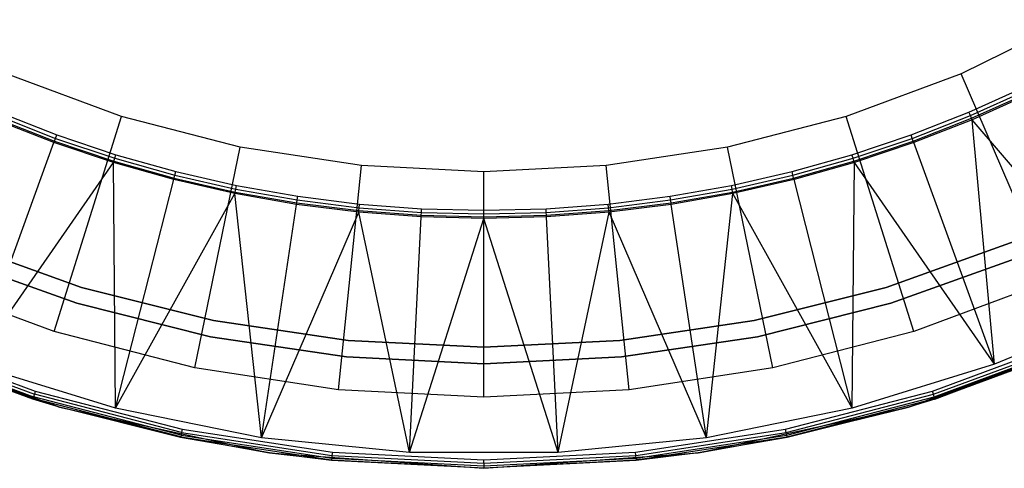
# Model space of a CAD drawing. Extents: x 0.02 to 4.27, y -2.13 to 2.13.
# Tile 5 of 13: x 1.49 to 2.88, y -2.13 to -1.49. Entities that reach past the tile are written whole.
import ezdxf

# ---------------------------------------------------------------- set-up
doc = ezdxf.new("R2010")
doc.units = 0
doc.header["$MEASUREMENT"] = 0
doc.layers.get('0').update_dxf_attribs({"color": 13, "linetype": 'CONTINUOUS'})

# ---------------------------------------------------------------- blocks, each defined once
blk = doc.blocks.new('LAMPKA_CHINSKA2_STL')
at = {"color": 0}
for p, q in [((2.9761, -1.4933, 12.5591), (2.8208, -1.5695, 12.5591)), ((2.9761, -1.4933, 12.5591), (2.8208, -1.5695, 12.5591)), ((1.636, -1.6296, 12.5591), (1.4737, -1.5695, 12.5591)), ((1.636, -1.6296, 12.5591), (1.4737, -1.5695, 12.5591)), ((2.8208, -1.5695, 12.5591), (2.6585, -1.6296, 12.5591)), ((2.8208, -1.5695, 12.5591), (2.6585, -1.6296, 12.5591)), ((2.9461, -1.8616, 11.063), (2.8208, -1.5695, 12.5591)), ((2.9461, -1.8616, 11.063), (2.8208, -1.5695, 12.5591)), ((2.8317, -1.6237, 12.6378), (2.9118, -1.5876, 12.6378)), ((2.8317, -1.6237, 12.6378), (2.9118, -1.5876, 12.6378)), ((2.8337, -1.6285, 12.6366), (2.914, -1.5923, 12.6366)), ((2.8337, -1.6285, 12.6366), (2.914, -1.5923, 12.6366)), ((2.8353, -1.6323, 12.6333), (2.9158, -1.596, 12.6333)), ((2.8353, -1.6323, 12.6333), (2.9158, -1.596, 12.6333)), ((2.9168, -1.598, 12.6284), (2.8362, -1.6344, 12.6284)), ((2.9168, -1.598, 12.6284), (2.8362, -1.6344, 12.6284)), ((1.4628, -1.6237, 12.6378), (1.5446, -1.6558, 12.6378)), ((1.4628, -1.6237, 12.6378), (1.5446, -1.6558, 12.6378)), ((2.7499, -1.6558, 12.6378), (2.8317, -1.6237, 12.6378)), ((2.7499, -1.6558, 12.6378), (2.8317, -1.6237, 12.6378)), ((2.8337, -1.6285, 12.6366), (2.8317, -1.6237, 12.6378)), ((2.8337, -1.6285, 12.6366), (2.8317, -1.6237, 12.6378)), ((1.5406, -1.6667, 12.6284), (1.4583, -1.6344, 12.6284)), ((1.5406, -1.6667, 12.6284), (1.4583, -1.6344, 12.6284)), ((1.4592, -1.6323, 12.6333), (1.5414, -1.6646, 12.6333)), ((1.4592, -1.6323, 12.6333), (1.5414, -1.6646, 12.6333)), ((1.4608, -1.6285, 12.6366), (1.5428, -1.6607, 12.6366)), ((1.4608, -1.6285, 12.6366), (1.5428, -1.6607, 12.6366)), ((1.5408, -1.9329, 11.063), (1.636, -1.6296, 12.5591)), ((1.5408, -1.9329, 11.063), (1.636, -1.6296, 12.5591)), ((1.8034, -1.6729, 12.5591), (1.636, -1.6296, 12.5591)), ((1.8034, -1.6729, 12.5591), (1.636, -1.6296, 12.5591)), ((2.6585, -1.6296, 12.5591), (2.491, -1.6729, 12.5591)), ((2.6585, -1.6296, 12.5591), (2.491, -1.6729, 12.5591)), ((2.7537, -1.9329, 11.063), (2.6585, -1.6296, 12.5591)), ((2.7537, -1.9329, 11.063), (2.6585, -1.6296, 12.5591)), ((2.7517, -1.6607, 12.6366), (2.8337, -1.6285, 12.6366)), ((2.7517, -1.6607, 12.6366), (2.8337, -1.6285, 12.6366)), ((2.7531, -1.6646, 12.6333), (2.8353, -1.6323, 12.6333)), ((2.7531, -1.6646, 12.6333), (2.8353, -1.6323, 12.6333)), ((2.8362, -1.6344, 12.6284), (2.7539, -1.6667, 12.6284)), ((2.8362, -1.6344, 12.6284), (2.7539, -1.6667, 12.6284)), ((2.8353, -1.6323, 12.6333), (2.8337, -1.6285, 12.6366)), ((2.8353, -1.6323, 12.6333), (2.8337, -1.6285, 12.6366)), ((2.8362, -1.6344, 12.6284), (2.8353, -1.6323, 12.6333)), ((2.8362, -1.6344, 12.6284), (2.8353, -1.6323, 12.6333)), ((2.8676, -1.9793, 11.063), (2.8362, -1.6344, 12.6284)), ((2.8676, -1.9793, 11.063), (2.8362, -1.6344, 12.6284)), ((3.0611, -1.8977, 11.063), (2.8362, -1.6344, 12.6284)), ((3.0611, -1.8977, 11.063), (2.8362, -1.6344, 12.6284)), ((1.4268, -1.9793, 11.063), (1.5406, -1.6667, 12.6284)), ((1.4268, -1.9793, 11.063), (1.5406, -1.6667, 12.6284)), ((1.5406, -1.6667, 12.6284), (1.5414, -1.6646, 12.6333)), ((1.5406, -1.6667, 12.6284), (1.5414, -1.6646, 12.6333)), ((1.6245, -1.6948, 12.6284), (1.5406, -1.6667, 12.6284)), ((1.6245, -1.6948, 12.6284), (1.5406, -1.6667, 12.6284)), ((1.5414, -1.6646, 12.6333), (1.5428, -1.6607, 12.6366)), ((1.5414, -1.6646, 12.6333), (1.5428, -1.6607, 12.6366)), ((1.5414, -1.6646, 12.6333), (1.6251, -1.6927, 12.6333)), ((1.5414, -1.6646, 12.6333), (1.6251, -1.6927, 12.6333)), ((1.5428, -1.6607, 12.6366), (1.5446, -1.6558, 12.6378)), ((1.5428, -1.6607, 12.6366), (1.5446, -1.6558, 12.6378)), ((1.5428, -1.6607, 12.6366), (1.6263, -1.6888, 12.6366)), ((1.5428, -1.6607, 12.6366), (1.6263, -1.6888, 12.6366)), ((1.5446, -1.6558, 12.6378), (1.6279, -1.6838, 12.6378)), ((1.5446, -1.6558, 12.6378), (1.6279, -1.6838, 12.6378)), ((2.6666, -1.6838, 12.6378), (2.7499, -1.6558, 12.6378)), ((2.6666, -1.6838, 12.6378), (2.7499, -1.6558, 12.6378)), ((2.6682, -1.6888, 12.6366), (2.7517, -1.6607, 12.6366)), ((2.6682, -1.6888, 12.6366), (2.7517, -1.6607, 12.6366)), ((2.6694, -1.6927, 12.6333), (2.7531, -1.6646, 12.6333)), ((2.6694, -1.6927, 12.6333), (2.7531, -1.6646, 12.6333)), ((2.7539, -1.6667, 12.6284), (2.67, -1.6948, 12.6284)), ((2.7539, -1.6667, 12.6284), (2.67, -1.6948, 12.6284)), ((2.7517, -1.6607, 12.6366), (2.7499, -1.6558, 12.6378)), ((2.7517, -1.6607, 12.6366), (2.7499, -1.6558, 12.6378)), ((2.7531, -1.6646, 12.6333), (2.7517, -1.6607, 12.6366)), ((2.7531, -1.6646, 12.6333), (2.7517, -1.6607, 12.6366)), ((2.7539, -1.6667, 12.6284), (2.7531, -1.6646, 12.6333)), ((2.7539, -1.6667, 12.6284), (2.7531, -1.6646, 12.6333)), ((2.8676, -1.9793, 11.063), (2.7539, -1.6667, 12.6284)), ((2.8676, -1.9793, 11.063), (2.7539, -1.6667, 12.6284)), ((1.7395, -1.9843, 11.063), (1.8034, -1.6729, 12.5591)), ((1.7395, -1.9843, 11.063), (1.8034, -1.6729, 12.5591)), ((1.9745, -1.6991, 12.5591), (1.8034, -1.6729, 12.5591)), ((1.9745, -1.6991, 12.5591), (1.8034, -1.6729, 12.5591)), ((2.491, -1.6729, 12.5591), (2.32, -1.6991, 12.5591)), ((2.491, -1.6729, 12.5591), (2.32, -1.6991, 12.5591)), ((2.555, -1.9843, 11.063), (2.491, -1.6729, 12.5591)), ((2.555, -1.9843, 11.063), (2.491, -1.6729, 12.5591)), ((1.4268, -1.9793, 11.063), (1.6245, -1.6948, 12.6284)), ((1.4268, -1.9793, 11.063), (1.6245, -1.6948, 12.6284)), ((1.6245, -1.6948, 12.6284), (1.6251, -1.6927, 12.6333)), ((1.6245, -1.6948, 12.6284), (1.6251, -1.6927, 12.6333)), ((1.6275, -2.0412, 11.063), (1.6245, -1.6948, 12.6284)), ((1.6275, -2.0412, 11.063), (1.6245, -1.6948, 12.6284)), ((1.7096, -1.7188, 12.6284), (1.6245, -1.6948, 12.6284)), ((1.7096, -1.7188, 12.6284), (1.6245, -1.6948, 12.6284)), ((1.6251, -1.6927, 12.6333), (1.6263, -1.6888, 12.6366)), ((1.6251, -1.6927, 12.6333), (1.6263, -1.6888, 12.6366)), ((1.6251, -1.6927, 12.6333), (1.7101, -1.7166, 12.6333)), ((1.6251, -1.6927, 12.6333), (1.7101, -1.7166, 12.6333)), ((1.6263, -1.6888, 12.6366), (1.6279, -1.6838, 12.6378)), ((1.6263, -1.6888, 12.6366), (1.6279, -1.6838, 12.6378)), ((1.6263, -1.6888, 12.6366), (1.7112, -1.7126, 12.6366)), ((1.6263, -1.6888, 12.6366), (1.7112, -1.7126, 12.6366)), ((1.6279, -1.6838, 12.6378), (1.7124, -1.7076, 12.6378)), ((1.6279, -1.6838, 12.6378), (1.7124, -1.7076, 12.6378)), ((2.5821, -1.7076, 12.6378), (2.6666, -1.6838, 12.6378)), ((2.5821, -1.7076, 12.6378), (2.6666, -1.6838, 12.6378)), ((2.5833, -1.7126, 12.6366), (2.6682, -1.6888, 12.6366)), ((2.5833, -1.7126, 12.6366), (2.6682, -1.6888, 12.6366)), ((2.5843, -1.7166, 12.6333), (2.6694, -1.6927, 12.6333)), ((2.5843, -1.7166, 12.6333), (2.6694, -1.6927, 12.6333)), ((2.67, -1.6948, 12.6284), (2.5849, -1.7188, 12.6284)), ((2.67, -1.6948, 12.6284), (2.5849, -1.7188, 12.6284)), ((2.6682, -1.6888, 12.6366), (2.6666, -1.6838, 12.6378)), ((2.6682, -1.6888, 12.6366), (2.6666, -1.6838, 12.6378)), ((2.667, -2.0412, 11.063), (2.67, -1.6948, 12.6284)), ((2.667, -2.0412, 11.063), (2.67, -1.6948, 12.6284)), ((2.6694, -1.6927, 12.6333), (2.6682, -1.6888, 12.6366)), ((2.6694, -1.6927, 12.6333), (2.6682, -1.6888, 12.6366)), ((2.67, -1.6948, 12.6284), (2.6694, -1.6927, 12.6333)), ((2.67, -1.6948, 12.6284), (2.6694, -1.6927, 12.6333)), ((2.8676, -1.9793, 11.063), (2.67, -1.6948, 12.6284)), ((2.8676, -1.9793, 11.063), (2.67, -1.6948, 12.6284)), ((1.7112, -1.7126, 12.6366), (1.7124, -1.7076, 12.6378)), ((1.7112, -1.7126, 12.6366), (1.7124, -1.7076, 12.6378)), ((1.7124, -1.7076, 12.6378), (1.7981, -1.7272, 12.6378)), ((1.7124, -1.7076, 12.6378), (1.7981, -1.7272, 12.6378)), ((1.9423, -2.0154, 11.063), (1.9745, -1.6991, 12.5591)), ((1.9423, -2.0154, 11.063), (1.9745, -1.6991, 12.5591)), ((2.1472, -1.7079, 12.5591), (1.9745, -1.6991, 12.5591)), ((2.1472, -1.7079, 12.5591), (1.9745, -1.6991, 12.5591)), ((2.32, -1.6991, 12.5591), (2.1472, -1.7079, 12.5591)), ((2.32, -1.6991, 12.5591), (2.1472, -1.7079, 12.5591)), ((2.1472, -2.0258, 11.063), (2.1472, -1.7079, 12.5591)), ((2.1472, -2.0258, 11.063), (2.1472, -1.7079, 12.5591)), ((2.3522, -2.0154, 11.063), (2.32, -1.6991, 12.5591)), ((2.3522, -2.0154, 11.063), (2.32, -1.6991, 12.5591)), ((2.4964, -1.7272, 12.6378), (2.5821, -1.7076, 12.6378)), ((2.4964, -1.7272, 12.6378), (2.5821, -1.7076, 12.6378)), ((2.5833, -1.7126, 12.6366), (2.5821, -1.7076, 12.6378)), ((2.5833, -1.7126, 12.6366), (2.5821, -1.7076, 12.6378)), ((1.6275, -2.0412, 11.063), (1.7096, -1.7188, 12.6284)), ((1.6275, -2.0412, 11.063), (1.7096, -1.7188, 12.6284)), ((1.7096, -1.7188, 12.6284), (1.7101, -1.7166, 12.6333)), ((1.7096, -1.7188, 12.6284), (1.7101, -1.7166, 12.6333)), ((1.7958, -1.7385, 12.6284), (1.7096, -1.7188, 12.6284)), ((1.7958, -1.7385, 12.6284), (1.7096, -1.7188, 12.6284)), ((1.7101, -1.7166, 12.6333), (1.7112, -1.7126, 12.6366)), ((1.7101, -1.7166, 12.6333), (1.7112, -1.7126, 12.6366)), ((1.7101, -1.7166, 12.6333), (1.7962, -1.7363, 12.6333)), ((1.7101, -1.7166, 12.6333), (1.7962, -1.7363, 12.6333)), ((1.7112, -1.7126, 12.6366), (1.7971, -1.7322, 12.6366)), ((1.7112, -1.7126, 12.6366), (1.7971, -1.7322, 12.6366)), ((2.4974, -1.7322, 12.6366), (2.5833, -1.7126, 12.6366)), ((2.4974, -1.7322, 12.6366), (2.5833, -1.7126, 12.6366)), ((2.4982, -1.7363, 12.6333), (2.5843, -1.7166, 12.6333)), ((2.4982, -1.7363, 12.6333), (2.5843, -1.7166, 12.6333)), ((2.5849, -1.7188, 12.6284), (2.4987, -1.7385, 12.6284)), ((2.5849, -1.7188, 12.6284), (2.4987, -1.7385, 12.6284)), ((2.5843, -1.7166, 12.6333), (2.5833, -1.7126, 12.6366)), ((2.5843, -1.7166, 12.6333), (2.5833, -1.7126, 12.6366)), ((2.5849, -1.7188, 12.6284), (2.5843, -1.7166, 12.6333)), ((2.5849, -1.7188, 12.6284), (2.5843, -1.7166, 12.6333)), ((2.667, -2.0412, 11.063), (2.5849, -1.7188, 12.6284)), ((2.667, -2.0412, 11.063), (2.5849, -1.7188, 12.6284)), ((1.7958, -1.7385, 12.6284), (1.7962, -1.7363, 12.6333)), ((1.7958, -1.7385, 12.6284), (1.7962, -1.7363, 12.6333)), ((1.7962, -1.7363, 12.6333), (1.7971, -1.7322, 12.6366)), ((1.7962, -1.7363, 12.6333), (1.7971, -1.7322, 12.6366)), ((1.7962, -1.7363, 12.6333), (1.8832, -1.7516, 12.6333)), ((1.7962, -1.7363, 12.6333), (1.8832, -1.7516, 12.6333)), ((1.7971, -1.7322, 12.6366), (1.7981, -1.7272, 12.6378)), ((1.7971, -1.7322, 12.6366), (1.7981, -1.7272, 12.6378)), ((1.7971, -1.7322, 12.6366), (1.8838, -1.7475, 12.6366)), ((1.7971, -1.7322, 12.6366), (1.8838, -1.7475, 12.6366)), ((1.7981, -1.7272, 12.6378), (1.8846, -1.7424, 12.6378)), ((1.7981, -1.7272, 12.6378), (1.8846, -1.7424, 12.6378)), ((2.4099, -1.7424, 12.6378), (2.4964, -1.7272, 12.6378)), ((2.4099, -1.7424, 12.6378), (2.4964, -1.7272, 12.6378)), ((2.4106, -1.7475, 12.6366), (2.4974, -1.7322, 12.6366)), ((2.4106, -1.7475, 12.6366), (2.4974, -1.7322, 12.6366)), ((2.4113, -1.7516, 12.6333), (2.4982, -1.7363, 12.6333)), ((2.4113, -1.7516, 12.6333), (2.4982, -1.7363, 12.6333)), ((2.4974, -1.7322, 12.6366), (2.4964, -1.7272, 12.6378)), ((2.4974, -1.7322, 12.6366), (2.4964, -1.7272, 12.6378)), ((2.4982, -1.7363, 12.6333), (2.4974, -1.7322, 12.6366)), ((2.4982, -1.7363, 12.6333), (2.4974, -1.7322, 12.6366)), ((2.4987, -1.7385, 12.6284), (2.4982, -1.7363, 12.6333)), ((2.4987, -1.7385, 12.6284), (2.4982, -1.7363, 12.6333)), ((1.6275, -2.0412, 11.063), (1.7958, -1.7385, 12.6284)), ((1.6275, -2.0412, 11.063), (1.7958, -1.7385, 12.6284)), ((1.8333, -2.0828, 11.063), (1.7958, -1.7385, 12.6284)), ((1.8333, -2.0828, 11.063), (1.7958, -1.7385, 12.6284)), ((1.8829, -1.7538, 12.6284), (1.7958, -1.7385, 12.6284)), ((1.8829, -1.7538, 12.6284), (1.7958, -1.7385, 12.6284)), ((1.8832, -1.7516, 12.6333), (1.8838, -1.7475, 12.6366)), ((1.8832, -1.7516, 12.6333), (1.8838, -1.7475, 12.6366)), ((1.8838, -1.7475, 12.6366), (1.8846, -1.7424, 12.6378)), ((1.8838, -1.7475, 12.6366), (1.8846, -1.7424, 12.6378)), ((1.8838, -1.7475, 12.6366), (1.9713, -1.7585, 12.6366)), ((1.8838, -1.7475, 12.6366), (1.9713, -1.7585, 12.6366)), ((1.8846, -1.7424, 12.6378), (1.9718, -1.7533, 12.6378)), ((1.8846, -1.7424, 12.6378), (1.9718, -1.7533, 12.6378)), ((2.3227, -1.7533, 12.6378), (2.4099, -1.7424, 12.6378)), ((2.3227, -1.7533, 12.6378), (2.4099, -1.7424, 12.6378)), ((2.3232, -1.7585, 12.6366), (2.4106, -1.7475, 12.6366)), ((2.3232, -1.7585, 12.6366), (2.4106, -1.7475, 12.6366)), ((2.4106, -1.7475, 12.6366), (2.4099, -1.7424, 12.6378)), ((2.4106, -1.7475, 12.6366), (2.4099, -1.7424, 12.6378)), ((2.4113, -1.7516, 12.6333), (2.4106, -1.7475, 12.6366)), ((2.4113, -1.7516, 12.6333), (2.4106, -1.7475, 12.6366)), ((2.4987, -1.7385, 12.6284), (2.4116, -1.7538, 12.6284)), ((2.4987, -1.7385, 12.6284), (2.4116, -1.7538, 12.6284)), ((2.4612, -2.0828, 11.063), (2.4987, -1.7385, 12.6284)), ((2.4612, -2.0828, 11.063), (2.4987, -1.7385, 12.6284)), ((2.667, -2.0412, 11.063), (2.4987, -1.7385, 12.6284)), ((2.667, -2.0412, 11.063), (2.4987, -1.7385, 12.6284)), ((1.8333, -2.0828, 11.063), (1.8829, -1.7538, 12.6284)), ((1.8333, -2.0828, 11.063), (1.8829, -1.7538, 12.6284)), ((1.8829, -1.7538, 12.6284), (1.8832, -1.7516, 12.6333)), ((1.8829, -1.7538, 12.6284), (1.8832, -1.7516, 12.6333)), ((1.9706, -1.7648, 12.6284), (1.8829, -1.7538, 12.6284)), ((1.9706, -1.7648, 12.6284), (1.8829, -1.7538, 12.6284)), ((1.8832, -1.7516, 12.6333), (1.9709, -1.7626, 12.6333)), ((1.8832, -1.7516, 12.6333), (1.9709, -1.7626, 12.6333)), ((1.9706, -1.7648, 12.6284), (1.9709, -1.7626, 12.6333)), ((1.9706, -1.7648, 12.6284), (1.9709, -1.7626, 12.6333)), ((1.9709, -1.7626, 12.6333), (1.9713, -1.7585, 12.6366)), ((1.9709, -1.7626, 12.6333), (1.9713, -1.7585, 12.6366)), ((1.9709, -1.7626, 12.6333), (2.0589, -1.7692, 12.6333)), ((1.9709, -1.7626, 12.6333), (2.0589, -1.7692, 12.6333)), ((1.9713, -1.7585, 12.6366), (1.9718, -1.7533, 12.6378)), ((1.9713, -1.7585, 12.6366), (1.9718, -1.7533, 12.6378)), ((1.9713, -1.7585, 12.6366), (2.0592, -1.7651, 12.6366)), ((1.9713, -1.7585, 12.6366), (2.0592, -1.7651, 12.6366)), ((1.9718, -1.7533, 12.6378), (2.0594, -1.7599, 12.6378)), ((1.9718, -1.7533, 12.6378), (2.0594, -1.7599, 12.6378)), ((2.0592, -1.7651, 12.6366), (2.0594, -1.7599, 12.6378)), ((2.0592, -1.7651, 12.6366), (2.0594, -1.7599, 12.6378)), ((2.0594, -1.7599, 12.6378), (2.1472, -1.7621, 12.6378)), ((2.0594, -1.7599, 12.6378), (2.1472, -1.7621, 12.6378)), ((2.1472, -1.7621, 12.6378), (2.2351, -1.7599, 12.6378)), ((2.1472, -1.7621, 12.6378), (2.2351, -1.7599, 12.6378)), ((2.1472, -1.7673, 12.6366), (2.1472, -1.7621, 12.6378)), ((2.1472, -1.7673, 12.6366), (2.1472, -1.7621, 12.6378)), ((2.2351, -1.7599, 12.6378), (2.3227, -1.7533, 12.6378)), ((2.2351, -1.7599, 12.6378), (2.3227, -1.7533, 12.6378)), ((2.2353, -1.7651, 12.6366), (2.2351, -1.7599, 12.6378)), ((2.2353, -1.7651, 12.6366), (2.2351, -1.7599, 12.6378)), ((2.2353, -1.7651, 12.6366), (2.3232, -1.7585, 12.6366)), ((2.2353, -1.7651, 12.6366), (2.3232, -1.7585, 12.6366)), ((2.2355, -1.7692, 12.6333), (2.3236, -1.7626, 12.6333)), ((2.2355, -1.7692, 12.6333), (2.3236, -1.7626, 12.6333)), ((2.3232, -1.7585, 12.6366), (2.3227, -1.7533, 12.6378)), ((2.3232, -1.7585, 12.6366), (2.3227, -1.7533, 12.6378)), ((2.3236, -1.7626, 12.6333), (2.3232, -1.7585, 12.6366)), ((2.3236, -1.7626, 12.6333), (2.3232, -1.7585, 12.6366)), ((2.3236, -1.7626, 12.6333), (2.4113, -1.7516, 12.6333)), ((2.3236, -1.7626, 12.6333), (2.4113, -1.7516, 12.6333)), ((2.3238, -1.7648, 12.6284), (2.3236, -1.7626, 12.6333)), ((2.3238, -1.7648, 12.6284), (2.3236, -1.7626, 12.6333)), ((2.4116, -1.7538, 12.6284), (2.3238, -1.7648, 12.6284)), ((2.4116, -1.7538, 12.6284), (2.3238, -1.7648, 12.6284)), ((2.4116, -1.7538, 12.6284), (2.4113, -1.7516, 12.6333)), ((2.4116, -1.7538, 12.6284), (2.4113, -1.7516, 12.6333)), ((2.4612, -2.0828, 11.063), (2.4116, -1.7538, 12.6284)), ((2.4612, -2.0828, 11.063), (2.4116, -1.7538, 12.6284)), ((1.8333, -2.0828, 11.063), (1.9706, -1.7648, 12.6284)), ((1.8333, -2.0828, 11.063), (1.9706, -1.7648, 12.6284)), ((2.0423, -2.1037, 11.063), (1.9706, -1.7648, 12.6284)), ((2.0423, -2.1037, 11.063), (1.9706, -1.7648, 12.6284)), ((2.0588, -1.7714, 12.6284), (1.9706, -1.7648, 12.6284)), ((2.0588, -1.7714, 12.6284), (1.9706, -1.7648, 12.6284)), ((2.0423, -2.1037, 11.063), (2.0588, -1.7714, 12.6284)), ((2.0423, -2.1037, 11.063), (2.0588, -1.7714, 12.6284)), ((2.0423, -2.1037, 11.063), (2.1472, -1.7736, 12.6284)), ((2.0423, -2.1037, 11.063), (2.1472, -1.7736, 12.6284)), ((2.0588, -1.7714, 12.6284), (2.0589, -1.7692, 12.6333)), ((2.0588, -1.7714, 12.6284), (2.0589, -1.7692, 12.6333)), ((2.1472, -1.7736, 12.6284), (2.0588, -1.7714, 12.6284)), ((2.1472, -1.7736, 12.6284), (2.0588, -1.7714, 12.6284)), ((2.0589, -1.7692, 12.6333), (2.0592, -1.7651, 12.6366)), ((2.0589, -1.7692, 12.6333), (2.0592, -1.7651, 12.6366)), ((2.0589, -1.7692, 12.6333), (2.1472, -1.7714, 12.6333)), ((2.0589, -1.7692, 12.6333), (2.1472, -1.7714, 12.6333)), ((2.0592, -1.7651, 12.6366), (2.1472, -1.7673, 12.6366)), ((2.0592, -1.7651, 12.6366), (2.1472, -1.7673, 12.6366)), ((2.1472, -1.7673, 12.6366), (2.2353, -1.7651, 12.6366)), ((2.1472, -1.7673, 12.6366), (2.2353, -1.7651, 12.6366)), ((2.1472, -1.7714, 12.6333), (2.1472, -1.7673, 12.6366)), ((2.1472, -1.7714, 12.6333), (2.1472, -1.7673, 12.6366)), ((2.1472, -1.7714, 12.6333), (2.2355, -1.7692, 12.6333)), ((2.1472, -1.7714, 12.6333), (2.2355, -1.7692, 12.6333)), ((2.2357, -1.7714, 12.6284), (2.1472, -1.7736, 12.6284)), ((2.1472, -1.7736, 12.6284), (2.1472, -1.7714, 12.6333)), ((2.2357, -1.7714, 12.6284), (2.1472, -1.7736, 12.6284)), ((2.1472, -1.7736, 12.6284), (2.1472, -1.7714, 12.6333)), ((2.2522, -2.1037, 11.063), (2.1472, -1.7736, 12.6284)), ((2.2522, -2.1037, 11.063), (2.1472, -1.7736, 12.6284)), ((2.2355, -1.7692, 12.6333), (2.2353, -1.7651, 12.6366)), ((2.2355, -1.7692, 12.6333), (2.2353, -1.7651, 12.6366)), ((2.2357, -1.7714, 12.6284), (2.2355, -1.7692, 12.6333)), ((2.2357, -1.7714, 12.6284), (2.2355, -1.7692, 12.6333)), ((2.3238, -1.7648, 12.6284), (2.2357, -1.7714, 12.6284)), ((2.3238, -1.7648, 12.6284), (2.2357, -1.7714, 12.6284)), ((2.2522, -2.1037, 11.063), (2.2357, -1.7714, 12.6284)), ((2.2522, -2.1037, 11.063), (2.2357, -1.7714, 12.6284)), ((2.2522, -2.1037, 11.063), (2.3238, -1.7648, 12.6284)), ((2.2522, -2.1037, 11.063), (2.3238, -1.7648, 12.6284)), ((2.4612, -2.0828, 11.063), (2.3238, -1.7648, 12.6284)), ((2.4612, -2.0828, 11.063), (2.3238, -1.7648, 12.6284)), ((1.5797, -1.8709, 11.3446), (1.3991, -1.8063, 11.3446)), ((1.3991, -1.8063, 11.3407), (1.5797, -1.8709, 11.3407)), ((1.5797, -1.8709, 11.3446), (1.3991, -1.8063, 11.3446)), ((1.3991, -1.8063, 11.3407), (1.5797, -1.8709, 11.3407)), ((2.8954, -1.8063, 11.3446), (2.7148, -1.8709, 11.3446)), ((2.7148, -1.8709, 11.3407), (2.8954, -1.8063, 11.3407)), ((2.8954, -1.8063, 11.3446), (2.7148, -1.8709, 11.3446)), ((2.7148, -1.8709, 11.3407), (2.8954, -1.8063, 11.3407)), ((1.5729, -1.8933, 11.2638), (1.3901, -1.8279, 11.2638)), ((1.3901, -1.8279, 11.2598), (1.5729, -1.8933, 11.2598)), ((2.9044, -1.8279, 11.2638), (2.7216, -1.8933, 11.2638)), ((2.7216, -1.8933, 11.2598), (2.9044, -1.8279, 11.2598)), ((1.5408, -1.9329, 11.063), (1.3484, -1.8616, 11.063)), ((1.5408, -1.9329, 11.063), (1.3484, -1.8616, 11.063)), ((2.9461, -1.8616, 11.063), (2.7537, -1.9329, 11.063)), ((2.9461, -1.8616, 11.063), (2.7537, -1.9329, 11.063)), ((1.7658, -1.9176, 11.3446), (1.5797, -1.8709, 11.3446)), ((1.5797, -1.8709, 11.3446), (1.5797, -1.8709, 11.3407)), ((1.5797, -1.8709, 11.3407), (1.7658, -1.9176, 11.3407)), ((1.5797, -1.8709, 11.3446), (1.5797, -1.8709, 11.3407)), ((1.7658, -1.9176, 11.3446), (1.5797, -1.8709, 11.3446)), ((1.5797, -1.8709, 11.3407), (1.7658, -1.9176, 11.3407)), ((2.7148, -1.8709, 11.3446), (2.5287, -1.9176, 11.3446)), ((2.5287, -1.9176, 11.3407), (2.7148, -1.8709, 11.3407)), ((2.7148, -1.8709, 11.3446), (2.5287, -1.9176, 11.3446)), ((2.5287, -1.9176, 11.3407), (2.7148, -1.8709, 11.3407)), ((2.7148, -1.8709, 11.3446), (2.7148, -1.8709, 11.3407)), ((2.7148, -1.8709, 11.3446), (2.7148, -1.8709, 11.3407)), ((1.7613, -1.9405, 11.2638), (1.5729, -1.8933, 11.2638)), ((1.5729, -1.8933, 11.2598), (1.7613, -1.9405, 11.2598)), ((2.7216, -1.8933, 11.2638), (2.5332, -1.9405, 11.2638)), ((2.5332, -1.9405, 11.2598), (2.7216, -1.8933, 11.2598)), ((3.0611, -1.8977, 11.063), (2.8676, -1.9793, 11.063)), ((3.0611, -1.8977, 11.063), (2.8676, -1.9793, 11.063)), ((1.9556, -1.9457, 11.3446), (1.7658, -1.9176, 11.3446)), ((1.7658, -1.9176, 11.3446), (1.7658, -1.9176, 11.3407)), ((1.7658, -1.9176, 11.3407), (1.9556, -1.9457, 11.3407)), ((1.7658, -1.9176, 11.3446), (1.7658, -1.9176, 11.3407)), ((1.9556, -1.9457, 11.3446), (1.7658, -1.9176, 11.3446)), ((1.7658, -1.9176, 11.3407), (1.9556, -1.9457, 11.3407)), ((2.5287, -1.9176, 11.3446), (2.3389, -1.9457, 11.3446)), ((2.3389, -1.9457, 11.3407), (2.5287, -1.9176, 11.3407)), ((2.5287, -1.9176, 11.3446), (2.3389, -1.9457, 11.3446)), ((2.3389, -1.9457, 11.3407), (2.5287, -1.9176, 11.3407)), ((2.5287, -1.9176, 11.3446), (2.5287, -1.9176, 11.3407)), ((2.5287, -1.9176, 11.3446), (2.5287, -1.9176, 11.3407)), ((1.2641, -1.9339), (1.5483, -2.0399)), ((1.2641, -1.9339), (1.5483, -2.0399)), ((1.3135, -1.9428, 0.2362), (1.5143, -2.0172, 0.2362)), ((1.3135, -1.9428, 0.2362), (1.5143, -2.0172, 0.2362)), ((1.7395, -1.9843, 11.063), (1.5408, -1.9329, 11.063)), ((1.7395, -1.9843, 11.063), (1.5408, -1.9329, 11.063)), ((1.9533, -1.969, 11.2638), (1.7613, -1.9405, 11.2638)), ((1.7613, -1.9405, 11.2598), (1.9533, -1.969, 11.2598)), ((2.5332, -1.9405, 11.2638), (2.3412, -1.969, 11.2638)), ((2.3412, -1.969, 11.2598), (2.5332, -1.9405, 11.2598)), ((2.7537, -1.9329, 11.063), (2.555, -1.9843, 11.063)), ((2.7537, -1.9329, 11.063), (2.555, -1.9843, 11.063)), ((2.7462, -2.0399), (3.0304, -1.9339)), ((2.7462, -2.0399), (3.0304, -1.9339)), ((2.7801, -2.0172, 0.2362), (2.981, -1.9428, 0.2362)), ((2.7801, -2.0172, 0.2362), (2.981, -1.9428, 0.2362)), ((2.7837, -2.0285, 0.2244), (3.0304, -1.9339)), ((2.7837, -2.0285, 0.2244), (3.0304, -1.9339)), ((1.5483, -2.0399), (1.3088, -1.9537, 0.2244)), ((1.5483, -2.0399), (1.3088, -1.9537, 0.2244)), ((1.5108, -2.0285, 0.2244), (1.3088, -1.9537, 0.2244)), ((1.5108, -2.0285, 0.2244), (1.3088, -1.9537, 0.2244)), ((1.3092, -1.9529, 0.2289), (1.5111, -2.0276, 0.2289)), ((1.3092, -1.9529, 0.2289), (1.5111, -2.0276, 0.2289)), ((1.3102, -1.9505, 0.2328), (1.5118, -2.0252, 0.2328)), ((1.3102, -1.9505, 0.2328), (1.5118, -2.0252, 0.2328)), ((1.3117, -1.947, 0.2353), (1.513, -2.0215, 0.2353)), ((1.3117, -1.947, 0.2353), (1.513, -2.0215, 0.2353)), ((2.1472, -1.9551, 11.3446), (1.9556, -1.9457, 11.3446)), ((1.9556, -1.9457, 11.3446), (1.9556, -1.9457, 11.3407)), ((1.9556, -1.9457, 11.3407), (2.1472, -1.9551, 11.3407)), ((1.9556, -1.9457, 11.3446), (1.9556, -1.9457, 11.3407)), ((2.1472, -1.9551, 11.3446), (1.9556, -1.9457, 11.3446)), ((1.9556, -1.9457, 11.3407), (2.1472, -1.9551, 11.3407)), ((2.3389, -1.9457, 11.3446), (2.1472, -1.9551, 11.3446)), ((2.1472, -1.9551, 11.3407), (2.3389, -1.9457, 11.3407)), ((2.3389, -1.9457, 11.3446), (2.1472, -1.9551, 11.3446)), ((2.1472, -1.9551, 11.3407), (2.3389, -1.9457, 11.3407)), ((2.1472, -1.9551, 11.3446), (2.1472, -1.9551, 11.3407)), ((2.1472, -1.9551, 11.3446), (2.1472, -1.9551, 11.3407)), ((2.3389, -1.9457, 11.3446), (2.3389, -1.9457, 11.3407)), ((2.3389, -1.9457, 11.3446), (2.3389, -1.9457, 11.3407)), ((2.7815, -2.0215, 0.2353), (2.9828, -1.947, 0.2353)), ((2.7815, -2.0215, 0.2353), (2.9828, -1.947, 0.2353)), ((2.7826, -2.0252, 0.2328), (2.9843, -1.9505, 0.2328)), ((2.7826, -2.0252, 0.2328), (2.9843, -1.9505, 0.2328)), ((2.7834, -2.0276, 0.2289), (2.9853, -1.9529, 0.2289)), ((2.7834, -2.0276, 0.2289), (2.9853, -1.9529, 0.2289)), ((2.9856, -1.9537, 0.2244), (2.7837, -2.0285, 0.2244)), ((2.9856, -1.9537, 0.2244), (2.7837, -2.0285, 0.2244)), ((2.1472, -1.9785, 11.2638), (1.9533, -1.969, 11.2638)), ((1.9533, -1.969, 11.2598), (2.1472, -1.9785, 11.2598)), ((2.3412, -1.969, 11.2638), (2.1472, -1.9785, 11.2638)), ((2.1472, -1.9785, 11.2598), (2.3412, -1.969, 11.2598)), ((1.6275, -2.0412, 11.063), (1.4268, -1.9793, 11.063)), ((1.6275, -2.0412, 11.063), (1.4268, -1.9793, 11.063)), ((1.9423, -2.0154, 11.063), (1.7395, -1.9843, 11.063)), ((1.9423, -2.0154, 11.063), (1.7395, -1.9843, 11.063)), ((2.555, -1.9843, 11.063), (2.3522, -2.0154, 11.063)), ((2.555, -1.9843, 11.063), (2.3522, -2.0154, 11.063)), ((2.8676, -1.9793, 11.063), (2.667, -2.0412, 11.063)), ((2.8676, -1.9793, 11.063), (2.667, -2.0412, 11.063)), ((1.5111, -2.0276, 0.2289), (1.5108, -2.0285, 0.2244)), ((1.5111, -2.0276, 0.2289), (1.5108, -2.0285, 0.2244)), ((1.5118, -2.0252, 0.2328), (1.5111, -2.0276, 0.2289)), ((1.5118, -2.0252, 0.2328), (1.5111, -2.0276, 0.2289)), ((1.5483, -2.0399, 0.2244), (1.5111, -2.0276, 0.2289)), ((1.5483, -2.0399, 0.2244), (1.5111, -2.0276, 0.2289)), ((1.7195, -2.0816, 0.2289), (1.5111, -2.0276, 0.2289)), ((1.7195, -2.0816, 0.2289), (1.5111, -2.0276, 0.2289)), ((1.513, -2.0215, 0.2353), (1.5118, -2.0252, 0.2328)), ((1.513, -2.0215, 0.2353), (1.5118, -2.0252, 0.2328)), ((1.72, -2.0791, 0.2328), (1.5118, -2.0252, 0.2328)), ((1.72, -2.0791, 0.2328), (1.5118, -2.0252, 0.2328)), ((1.5143, -2.0172, 0.2362), (1.513, -2.0215, 0.2353)), ((1.5143, -2.0172, 0.2362), (1.513, -2.0215, 0.2353)), ((1.7208, -2.0753, 0.2353), (1.513, -2.0215, 0.2353)), ((1.7208, -2.0753, 0.2353), (1.513, -2.0215, 0.2353)), ((1.5143, -2.0172, 0.2362), (1.7217, -2.0709, 0.2362)), ((1.5143, -2.0172, 0.2362), (1.7217, -2.0709, 0.2362)), ((2.1472, -2.0258, 11.063), (1.9423, -2.0154, 11.063)), ((2.1472, -2.0258, 11.063), (1.9423, -2.0154, 11.063)), ((2.3522, -2.0154, 11.063), (2.1472, -2.0258, 11.063)), ((2.3522, -2.0154, 11.063), (2.1472, -2.0258, 11.063)), ((2.5728, -2.0709, 0.2362), (2.7801, -2.0172, 0.2362)), ((2.5728, -2.0709, 0.2362), (2.7801, -2.0172, 0.2362)), ((2.5737, -2.0753, 0.2353), (2.7815, -2.0215, 0.2353)), ((2.5737, -2.0753, 0.2353), (2.7815, -2.0215, 0.2353)), ((2.5745, -2.0791, 0.2328), (2.7826, -2.0252, 0.2328)), ((2.5745, -2.0791, 0.2328), (2.7826, -2.0252, 0.2328)), ((2.575, -2.0816, 0.2289), (2.7834, -2.0276, 0.2289)), ((2.575, -2.0816, 0.2289), (2.7834, -2.0276, 0.2289)), ((2.7462, -2.0399, 0.2244), (2.7834, -2.0276, 0.2289)), ((2.7462, -2.0399, 0.2244), (2.7834, -2.0276, 0.2289)), ((2.7815, -2.0215, 0.2353), (2.7801, -2.0172, 0.2362)), ((2.7815, -2.0215, 0.2353), (2.7801, -2.0172, 0.2362)), ((2.7826, -2.0252, 0.2328), (2.7815, -2.0215, 0.2353)), ((2.7826, -2.0252, 0.2328), (2.7815, -2.0215, 0.2353)), ((2.7834, -2.0276, 0.2289), (2.7826, -2.0252, 0.2328)), ((2.7834, -2.0276, 0.2289), (2.7826, -2.0252, 0.2328)), ((2.7834, -2.0276, 0.2289), (2.7837, -2.0285, 0.2244)), ((2.7834, -2.0276, 0.2289), (2.7837, -2.0285, 0.2244)), ((1.5483, -2.0399), (1.5108, -2.0285, 0.2244)), ((1.5483, -2.0399, 0.2244), (1.5108, -2.0285, 0.2244)), ((1.5483, -2.0399), (1.5108, -2.0285, 0.2244)), ((1.5483, -2.0399, 0.2244), (1.5108, -2.0285, 0.2244)), ((1.7193, -2.0825, 0.2244), (1.5483, -2.0399)), ((1.5483, -2.0399), (1.8447, -2.1043)), ((1.7193, -2.0825, 0.2244), (1.5483, -2.0399)), ((1.7193, -2.0825, 0.2244), (1.5483, -2.0399, 0.2244)), ((1.5483, -2.0399, 0.2244), (1.5483, -2.0399)), ((1.5483, -2.0399, 0.2244), (1.5483, -2.0399)), ((1.5483, -2.0399), (1.8447, -2.1043)), ((1.7193, -2.0825, 0.2244), (1.5483, -2.0399, 0.2244)), ((1.7195, -2.0816, 0.2289), (1.5483, -2.0399, 0.2244)), ((1.7195, -2.0816, 0.2289), (1.5483, -2.0399, 0.2244)), ((1.8333, -2.0828, 11.063), (1.6275, -2.0412, 11.063)), ((1.8333, -2.0828, 11.063), (1.6275, -2.0412, 11.063)), ((2.4498, -2.1043), (2.7462, -2.0399)), ((2.4498, -2.1043), (2.7462, -2.0399)), ((2.667, -2.0412, 11.063), (2.4612, -2.0828, 11.063)), ((2.667, -2.0412, 11.063), (2.4612, -2.0828, 11.063)), ((2.575, -2.0816, 0.2289), (2.7462, -2.0399, 0.2244)), ((2.575, -2.0816, 0.2289), (2.7462, -2.0399, 0.2244)), ((2.7462, -2.0399), (2.5752, -2.0825, 0.2244)), ((2.7462, -2.0399, 0.2244), (2.5752, -2.0825, 0.2244)), ((2.7462, -2.0399), (2.5752, -2.0825, 0.2244)), ((2.7462, -2.0399, 0.2244), (2.5752, -2.0825, 0.2244)), ((2.7837, -2.0285, 0.2244), (2.7462, -2.0399)), ((2.7837, -2.0285, 0.2244), (2.7462, -2.0399)), ((2.7837, -2.0285, 0.2244), (2.7462, -2.0399, 0.2244)), ((2.7837, -2.0285, 0.2244), (2.7462, -2.0399, 0.2244)), ((2.7462, -2.0399, 0.2244), (2.7462, -2.0399)), ((2.7462, -2.0399, 0.2244), (2.7462, -2.0399)), ((1.7193, -2.0825, 0.2244), (1.7195, -2.0816, 0.2289)), ((1.7193, -2.0825, 0.2244), (1.7195, -2.0816, 0.2289)), ((1.8447, -2.1043), (1.7193, -2.0825, 0.2244)), ((1.8447, -2.1043, 0.2244), (1.7193, -2.0825, 0.2244)), ((1.8447, -2.1043), (1.7193, -2.0825, 0.2244)), ((1.8447, -2.1043, 0.2244), (1.7193, -2.0825, 0.2244)), ((1.72, -2.0791, 0.2328), (1.7195, -2.0816, 0.2289)), ((1.72, -2.0791, 0.2328), (1.7195, -2.0816, 0.2289)), ((1.7195, -2.0816, 0.2289), (1.9323, -2.1142, 0.2289)), ((1.7195, -2.0816, 0.2289), (1.9323, -2.1142, 0.2289)), ((1.7195, -2.0816, 0.2289), (1.8447, -2.1043, 0.2244)), ((1.7195, -2.0816, 0.2289), (1.8447, -2.1043, 0.2244)), ((1.7208, -2.0753, 0.2353), (1.72, -2.0791, 0.2328)), ((1.7208, -2.0753, 0.2353), (1.72, -2.0791, 0.2328)), ((1.72, -2.0791, 0.2328), (1.9325, -2.1116, 0.2328)), ((1.72, -2.0791, 0.2328), (1.9325, -2.1116, 0.2328)), ((1.7217, -2.0709, 0.2362), (1.7208, -2.0753, 0.2353)), ((1.7217, -2.0709, 0.2362), (1.7208, -2.0753, 0.2353)), ((1.7208, -2.0753, 0.2353), (1.9329, -2.1078, 0.2353)), ((1.7208, -2.0753, 0.2353), (1.9329, -2.1078, 0.2353)), ((1.7217, -2.0709, 0.2362), (1.9334, -2.1033, 0.2362)), ((1.7217, -2.0709, 0.2362), (1.9334, -2.1033, 0.2362)), ((2.0423, -2.1037, 11.063), (1.8333, -2.0828, 11.063)), ((2.0423, -2.1037, 11.063), (1.8333, -2.0828, 11.063)), ((2.4612, -2.0828, 11.063), (2.2522, -2.1037, 11.063)), ((2.4612, -2.0828, 11.063), (2.2522, -2.1037, 11.063)), ((2.3611, -2.1033, 0.2362), (2.5728, -2.0709, 0.2362)), ((2.3611, -2.1033, 0.2362), (2.5728, -2.0709, 0.2362)), ((2.3616, -2.1078, 0.2353), (2.5737, -2.0753, 0.2353)), ((2.3616, -2.1078, 0.2353), (2.5737, -2.0753, 0.2353)), ((2.362, -2.1116, 0.2328), (2.5745, -2.0791, 0.2328)), ((2.362, -2.1116, 0.2328), (2.5745, -2.0791, 0.2328)), ((2.3622, -2.1142, 0.2289), (2.575, -2.0816, 0.2289)), ((2.3622, -2.1142, 0.2289), (2.575, -2.0816, 0.2289)), ((2.4498, -2.1043, 0.2244), (2.575, -2.0816, 0.2289)), ((2.4498, -2.1043, 0.2244), (2.575, -2.0816, 0.2289)), ((2.5752, -2.0825, 0.2244), (2.4498, -2.1043)), ((2.5752, -2.0825, 0.2244), (2.4498, -2.1043)), ((2.5752, -2.0825, 0.2244), (2.4498, -2.1043, 0.2244)), ((2.5752, -2.0825, 0.2244), (2.4498, -2.1043, 0.2244)), ((2.5737, -2.0753, 0.2353), (2.5728, -2.0709, 0.2362)), ((2.5737, -2.0753, 0.2353), (2.5728, -2.0709, 0.2362)), ((2.5745, -2.0791, 0.2328), (2.5737, -2.0753, 0.2353)), ((2.5745, -2.0791, 0.2328), (2.5737, -2.0753, 0.2353)), ((2.575, -2.0816, 0.2289), (2.5745, -2.0791, 0.2328)), ((2.575, -2.0816, 0.2289), (2.5745, -2.0791, 0.2328)), ((2.5752, -2.0825, 0.2244), (2.575, -2.0816, 0.2289)), ((2.5752, -2.0825, 0.2244), (2.575, -2.0816, 0.2289)), ((1.9322, -2.1151, 0.2244), (1.8447, -2.1043)), ((1.8447, -2.1043), (2.1472, -2.126)), ((1.9322, -2.1151, 0.2244), (1.8447, -2.1043)), ((1.9322, -2.1151, 0.2244), (1.8447, -2.1043, 0.2244)), ((1.8447, -2.1043, 0.2244), (1.8447, -2.1043)), ((1.8447, -2.1043, 0.2244), (1.8447, -2.1043)), ((1.8447, -2.1043), (2.1472, -2.126)), ((1.8447, -2.1043, 0.2244), (1.9323, -2.1142, 0.2289)), ((1.9322, -2.1151, 0.2244), (1.8447, -2.1043, 0.2244)), ((1.8447, -2.1043, 0.2244), (1.9323, -2.1142, 0.2289)), ((1.9325, -2.1116, 0.2328), (1.9323, -2.1142, 0.2289)), ((1.9325, -2.1116, 0.2328), (1.9323, -2.1142, 0.2289)), ((1.9329, -2.1078, 0.2353), (1.9325, -2.1116, 0.2328)), ((1.9329, -2.1078, 0.2353), (1.9325, -2.1116, 0.2328)), ((1.9325, -2.1116, 0.2328), (2.1472, -2.1225, 0.2328)), ((1.9325, -2.1116, 0.2328), (2.1472, -2.1225, 0.2328)), ((1.9334, -2.1033, 0.2362), (1.9329, -2.1078, 0.2353)), ((1.9334, -2.1033, 0.2362), (1.9329, -2.1078, 0.2353)), ((1.9329, -2.1078, 0.2353), (2.1472, -2.1187, 0.2353)), ((1.9329, -2.1078, 0.2353), (2.1472, -2.1187, 0.2353)), ((1.9334, -2.1033, 0.2362), (2.1472, -2.1142, 0.2362)), ((1.9334, -2.1033, 0.2362), (2.1472, -2.1142, 0.2362)), ((2.2522, -2.1037, 11.063), (2.0423, -2.1037, 11.063)), ((2.2522, -2.1037, 11.063), (2.0423, -2.1037, 11.063)), ((2.1472, -2.1142, 0.2362), (2.3611, -2.1033, 0.2362)), ((2.1472, -2.1142, 0.2362), (2.3611, -2.1033, 0.2362)), ((2.1472, -2.126), (2.4498, -2.1043)), ((2.1472, -2.126), (2.4498, -2.1043)), ((2.1472, -2.1187, 0.2353), (2.3616, -2.1078, 0.2353)), ((2.1472, -2.1187, 0.2353), (2.3616, -2.1078, 0.2353)), ((2.1472, -2.1225, 0.2328), (2.362, -2.1116, 0.2328)), ((2.1472, -2.1225, 0.2328), (2.362, -2.1116, 0.2328)), ((2.3616, -2.1078, 0.2353), (2.3611, -2.1033, 0.2362)), ((2.3616, -2.1078, 0.2353), (2.3611, -2.1033, 0.2362)), ((2.362, -2.1116, 0.2328), (2.3616, -2.1078, 0.2353)), ((2.362, -2.1116, 0.2328), (2.3616, -2.1078, 0.2353)), ((2.362, -2.1116, 0.2328), (2.3622, -2.1142, 0.2289)), ((2.362, -2.1116, 0.2328), (2.3622, -2.1142, 0.2289)), ((2.4498, -2.1043, 0.2244), (2.3622, -2.1142, 0.2289)), ((2.4498, -2.1043, 0.2244), (2.3622, -2.1142, 0.2289)), ((2.4498, -2.1043), (2.3623, -2.1151, 0.2244)), ((2.4498, -2.1043, 0.2244), (2.3623, -2.1151, 0.2244)), ((2.4498, -2.1043), (2.3623, -2.1151, 0.2244)), ((2.4498, -2.1043, 0.2244), (2.3623, -2.1151, 0.2244)), ((2.4498, -2.1043, 0.2244), (2.4498, -2.1043)), ((2.4498, -2.1043, 0.2244), (2.4498, -2.1043)), ((1.9322, -2.1151, 0.2244), (1.9323, -2.1142, 0.2289)), ((1.9322, -2.1151, 0.2244), (1.9323, -2.1142, 0.2289)), ((2.1472, -2.126), (1.9322, -2.1151, 0.2244)), ((2.1472, -2.126, 0.2244), (1.9322, -2.1151, 0.2244)), ((2.1472, -2.126), (1.9322, -2.1151, 0.2244)), ((2.1472, -2.126, 0.2244), (1.9322, -2.1151, 0.2244)), ((1.9323, -2.1142, 0.2289), (2.1472, -2.1251, 0.2289)), ((1.9323, -2.1142, 0.2289), (2.1472, -2.1251, 0.2289)), ((2.1472, -2.1187, 0.2353), (2.1472, -2.1142, 0.2362)), ((2.1472, -2.1187, 0.2353), (2.1472, -2.1142, 0.2362)), ((2.1472, -2.1251, 0.2289), (2.3622, -2.1142, 0.2289)), ((2.1472, -2.1251, 0.2289), (2.3622, -2.1142, 0.2289)), ((2.3623, -2.1151, 0.2244), (2.1472, -2.126)), ((2.3623, -2.1151, 0.2244), (2.1472, -2.126)), ((2.3623, -2.1151, 0.2244), (2.1472, -2.126, 0.2244)), ((2.3623, -2.1151, 0.2244), (2.1472, -2.126, 0.2244)), ((2.1472, -2.1187, 0.2353), (2.1472, -2.1225, 0.2328)), ((2.1472, -2.1187, 0.2353), (2.1472, -2.1225, 0.2328)), ((2.1472, -2.1225, 0.2328), (2.1472, -2.1251, 0.2289)), ((2.1472, -2.1225, 0.2328), (2.1472, -2.1251, 0.2289)), ((2.1472, -2.126, 0.2244), (2.1472, -2.1251, 0.2289)), ((2.1472, -2.126, 0.2244), (2.1472, -2.1251, 0.2289)), ((2.3623, -2.1151, 0.2244), (2.3622, -2.1142, 0.2289)), ((2.3623, -2.1151, 0.2244), (2.3622, -2.1142, 0.2289)), ((2.1472, -2.126, 0.2244), (2.1472, -2.126)), ((2.1472, -2.126, 0.2244), (2.1472, -2.126))]:
    blk.add_line(p, q, dxfattribs=at)

msp = doc.modelspace()

# ---------------------------------------------------------------- block references
at = {"color": 0}
msp.add_blockref('LAMPKA_CHINSKA2_STL', (0, 0), dxfattribs=at)

doc.saveas('drawing.dxf')
